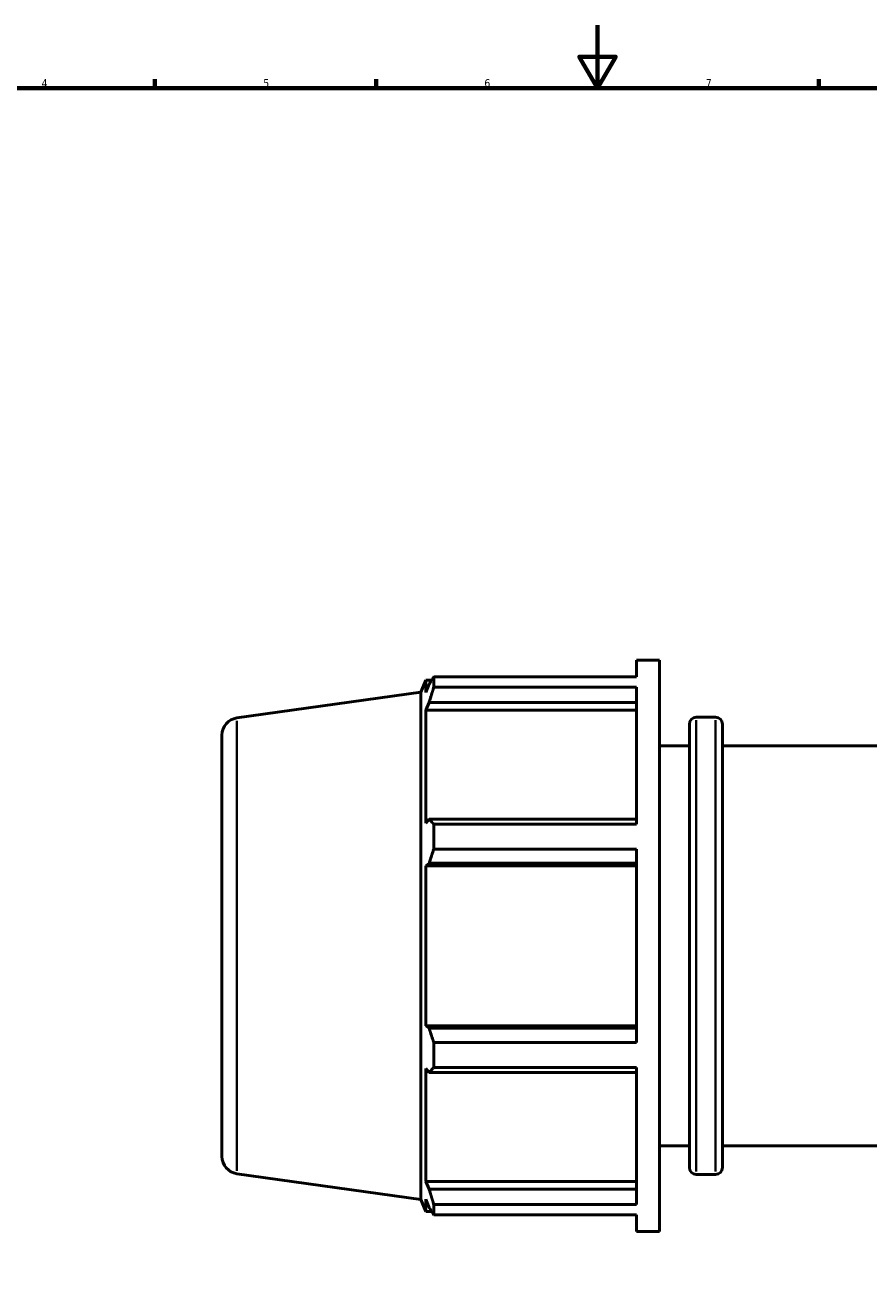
# Model space of a CAD drawing. Header units: millimetres. Extents: x -21 to 1696, y -211 to 1449.
# Tile 3 of 11: x 239 to 506, y 196 to 594. Entities that reach past the tile are written whole.
import ezdxf

# ---------------------------------------------------------------- set-up
doc = ezdxf.new("R2010")
doc.units = ezdxf.units.MM
for name, color, linetype, lineweight in [('Border (ISO)', 7, 'Continuous', 70), ('Visible (ISO)', 7, 'Continuous', 50), ('Visible Narrow (ISO)', 7, 'Continuous', 35)]:
    doc.layers.add(name, color=color, linetype=linetype, lineweight=lineweight)
doc.styles.add('Note Text (ISO)', font='tahoma.ttf')

# ---------------------------------------------------------------- blocks, each defined once
blk = doc.blocks.new('Borders Default Border')
at = {"layer": 'Border (ISO)'}
for p, q in [((280.33, 574), (280.33, 576.9)), ((350.42, 574), (350.42, 576.9)), ((490.58, 574), (490.58, 576.9))]:
    blk.add_line(p, q, dxfattribs=at)
at = {"layer": 'Border (ISO)', "flags": 128}
for points in [[(420.5, 594), (420.5, 574), (414.73, 584), (426.27, 584), (420.5, 574)], [(20, 20), (20, 574), (821, 574), (821, 20), (20, 20)]]:
    blk.add_lwpolyline(points, dxfattribs=at)
at = {"layer": 'Border (ISO)', "color": 232, "true_color": 0xca0064, "char_height": 2.5, "attachment_point": 7, "style": 'Note Text (ISO)'}
for s, insert in [('4', (244.42, 574.4)), ('5', (314.64, 574.35)), ('6', (384.66, 574.35)), ('7', (454.77, 574.4))]:
    blk.add_mtext(s, dxfattribs=dict(at, insert=insert))

msp = doc.modelspace()

# ---------------------------------------------------------------- linework, layer by layer
at = {"layer": 'Visible (ISO)'}
for p, q in [((432.8912, 387.5814), (432.8912, 392.9274)), ((432.8912, 392.9274), (440.1312, 392.9274)), ((440.1312, 211.9274), (440.1312, 392.9274)), ((364.5312, 382.7814), (366.0709, 386.5924)), ((366.0709, 386.5924), (366.0709, 382.697)), ((366.0709, 386.5924), (367.9932, 386.5924)), ((368.6304, 387.5814), (432.8912, 387.5814)), ((368.6304, 384.3088), (368.6304, 387.5814)), ((306.2658, 374.5928), (364.5312, 382.7814)), ((364.5312, 222.0733), (364.5312, 382.7814)), ((367.1679, 385.2863), (366.0709, 382.697)), ((432.8912, 384.3088), (368.6304, 384.3088)), ((432.8912, 340.9719), (432.8912, 384.3088)), ((366.0709, 377.0826), (367.1679, 379.4909)), ((367.1679, 379.4909), (432.8912, 379.4909)), ((366.0709, 377.0826), (366.0709, 341.2904)), ((432.8912, 377.0826), (366.0709, 377.0826)), ((451.7812, 374.8274), (457.8812, 374.8274)), ((449.5812, 232.2274), (449.5812, 372.6274)), ((460.0812, 372.6274), (460.0812, 232.2274)), ((301.5312, 369.1463), (301.5312, 235.7084)), ((440.1312, 365.7774), (449.5812, 365.7774)), ((460.0812, 365.7774), (531.9795, 365.7774)), ((367.1679, 342.5441), (366.0709, 341.2904)), ((432.8912, 342.5441), (367.1679, 342.5441)), ((368.6304, 340.9719), (432.8912, 340.9719)), ((368.6304, 333.0712), (368.6304, 340.9719)), ((432.8912, 333.0712), (368.6304, 333.0712)), ((432.8912, 271.7835), (432.8912, 333.0712)), ((366.0709, 327.7363), (367.1679, 328.5527)), ((432.8912, 327.7363), (366.0709, 327.7363)), ((366.0709, 327.7363), (366.0709, 277.1185)), ((367.1679, 328.5527), (432.8912, 328.5527)), ((432.8912, 277.1185), (366.0709, 277.1185)), ((367.1679, 276.3021), (366.0709, 277.1185)), ((432.8912, 276.3021), (367.1679, 276.3021)), ((368.6304, 271.7835), (432.8912, 271.7835)), ((368.6304, 263.8829), (368.6304, 271.7835)), ((366.0709, 263.5643), (366.0709, 227.7721)), ((366.0709, 263.5643), (367.1679, 262.3107)), ((432.8912, 263.8829), (368.6304, 263.8829)), ((432.8912, 220.5459), (432.8912, 263.8829)), ((367.1679, 262.3107), (432.8912, 262.3107)), ((440.1312, 239.0774), (449.5812, 239.0774)), ((460.0812, 239.0774), (772.9812, 239.0774)), ((306.2658, 230.262), (364.5312, 222.0733)), ((432.8912, 227.7721), (366.0709, 227.7721)), ((367.1679, 225.3639), (366.0709, 227.7721)), ((451.7812, 230.0274), (457.8812, 230.0274)), ((432.8912, 225.3639), (367.1679, 225.3639)), ((364.5312, 222.0733), (366.0709, 218.2624)), ((366.0709, 222.1578), (366.0709, 218.2624)), ((366.0709, 222.1578), (367.1679, 219.5684)), ((368.6304, 220.5459), (432.8912, 220.5459)), ((368.6304, 217.2734), (368.6304, 220.5459)), ((366.0709, 218.2624), (367.9932, 218.2624)), ((432.8912, 217.2734), (368.6304, 217.2734)), ((432.8912, 211.9274), (432.8912, 217.2734)), ((432.8912, 211.9274), (440.1312, 211.9274))]:
    msp.add_line(p, q, dxfattribs=at)
for centre, radius, start, end in [((307.0312, 369.1463), 5.5, 98, 180), ((451.7812, 372.6274), 2.2, 90, 180), ((457.8812, 372.6274), 2.2, 0, 90), ((307.0312, 235.7084), 5.5, 180, 262), ((451.7812, 232.2274), 2.2, 180, 270), ((457.8812, 232.2274), 2.2, 270, 0)]:
    msp.add_arc(centre, radius, start, end, dxfattribs=at)
for points, weights in [([(367.1679, 385.2863), (367.8699, 386.4104), (368.6304, 387.5814)], [1.00166976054, 1.00124328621, 1]), ([(368.6304, 384.3088), (367.8699, 381.8507), (367.1679, 379.4909)], [1, 1.00124328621, 1.00166976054]), ([(367.1679, 342.5441), (367.8699, 341.774), (368.6304, 340.9719)], [1.00166976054, 1.00124328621, 1]), ([(368.6304, 333.0712), (367.8699, 330.7659), (367.1679, 328.5527)], [1, 1.00124328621, 1.00166976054]), ([(367.1679, 276.3021), (367.8699, 274.0889), (368.6304, 271.7835)], [1.00166976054, 1.00124328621, 1]), ([(368.6304, 263.8829), (367.8699, 263.0807), (367.1679, 262.3107)], [1, 1.00124328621, 1.00166976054]), ([(367.1679, 225.3639), (367.8699, 223.0041), (368.6304, 220.5459)], [1.00166976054, 1.00124328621, 1]), ([(368.6304, 217.2734), (367.8699, 218.4443), (367.1679, 219.5684)], [1, 1.00124328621, 1.00166976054])]:
    msp.add_rational_spline(points, weights, degree=2, dxfattribs=at)
at = {"layer": 'Visible Narrow (ISO)'}
for p, q in [((306.2658, 231.1505), (306.2658, 373.7043)), ((451.7812, 373.936), (451.7812, 230.9187)), ((457.8812, 230.9187), (457.8812, 373.936))]:
    msp.add_line(p, q, dxfattribs=at)

# ---------------------------------------------------------------- block references
msp.add_blockref('Borders Default Border', (0, 0))

doc.saveas('drawing.dxf')
